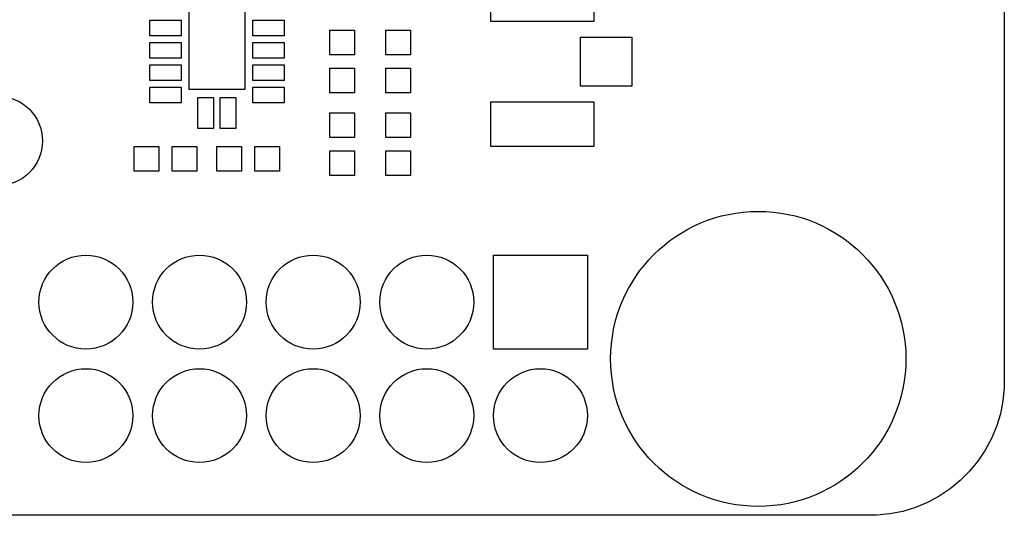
# Model space of a CAD drawing. Header units: metres. Extents: x -5.5 to 63.5, y -3.5 to 57.5.
# Tile 3 of 9: x 41.5 to 63.5, y -3.5 to 7.6. Entities that reach past the tile are written whole.
import ezdxf

# ---------------------------------------------------------------- set-up
doc = ezdxf.new("R2010")
doc.units = ezdxf.units.M

msp = doc.modelspace()

# ---------------------------------------------------------------- linework, layer by layer
at = {"layer": 'BOARD_OUTLINE'}
msp.add_lwpolyline([(63.5, 26.15), (63.5, -0.5), (63.4982, -0.64729), (63.46933, -0.94045), (63.41187, -1.22937), (63.32636, -1.51126), (63.21364, -1.78342), (63.07478, -2.04322), (62.91112, -2.28815), (62.72425, -2.51587), (62.51596, -2.72417), (62.28825, -2.91105), (62.04332, -3.07472), (61.78353, -3.21358), (61.51138, -3.32632), (61.22948, -3.41184), (60.94057, -3.46931), (60.64741, -3.49819), (60.5, -3.5), (-2.5, -3.5)], dxfattribs=at)
at = {"layer": 'SOLDER_MASK'}
msp.add_lwpolyline([(52.08, 2.32), (54.18, 2.32), (54.18, 0.22), (52.08, 0.22), (52.08, 2.32)], dxfattribs=at)
for centre, radius in [((58, 0), 3.3), ((42.97, 1.27), 1.05), ((45.51, 1.27), 1.05), ((48.05, 1.27), 1.05), ((50.59, 1.27), 1.05), ((42.97, -1.27), 1.05), ((45.51, -1.27), 1.05), ((48.05, -1.27), 1.05), ((50.59, -1.27), 1.05), ((53.13, -1.27), 1.05)]:
    msp.add_circle(centre, radius, dxfattribs=at)
at = {"layer": 'SOLDER_MASK_2'}
for points in [[(46.525, 9.275), (46.525, 6.025), (45.275, 6.025), (45.275, 9.275), (46.525, 9.275)], [(54.325, 7.55), (52.025, 7.55), (52.025, 8.55), (54.325, 8.55), (54.325, 7.55)], [(45.1, 7.225), (44.4, 7.225), (44.4, 7.575), (45.1, 7.575), (45.1, 7.225)], [(47.4, 7.225), (46.7, 7.225), (46.7, 7.575), (47.4, 7.575), (47.4, 7.225)], [(48.425, 7.35), (48.975, 7.35), (48.975, 6.8), (48.425, 6.8), (48.425, 7.35)], [(49.675, 7.35), (50.225, 7.35), (50.225, 6.8), (49.675, 6.8), (49.675, 7.35)], [(45.1, 6.725), (44.4, 6.725), (44.4, 7.075), (45.1, 7.075), (45.1, 6.725)], [(47.4, 6.725), (46.7, 6.725), (46.7, 7.075), (47.4, 7.075), (47.4, 6.725)], [(54.025, 7.2), (55.175, 7.2), (55.175, 6.1), (54.025, 6.1), (54.025, 7.2)], [(45.1, 6.225), (44.4, 6.225), (44.4, 6.575), (45.1, 6.575), (45.1, 6.225)], [(47.4, 6.225), (46.7, 6.225), (46.7, 6.575), (47.4, 6.575), (47.4, 6.225)], [(48.975, 5.95), (48.425, 5.95), (48.425, 6.5), (48.975, 6.5), (48.975, 5.95)], [(50.225, 5.95), (49.675, 5.95), (49.675, 6.5), (50.225, 6.5), (50.225, 5.95)], [(45.1, 5.725), (44.4, 5.725), (44.4, 6.075), (45.1, 6.075), (45.1, 5.725)], [(47.4, 5.725), (46.7, 5.725), (46.7, 6.075), (47.4, 6.075), (47.4, 5.725)], [(45.825, 5.85), (45.825, 5.15), (45.475, 5.15), (45.475, 5.85), (45.825, 5.85)], [(46.325, 5.85), (46.325, 5.15), (45.975, 5.15), (45.975, 5.85), (46.325, 5.85)], [(54.325, 4.75), (52.025, 4.75), (52.025, 5.75), (54.325, 5.75), (54.325, 4.75)], [(48.425, 5.5), (48.975, 5.5), (48.975, 4.95), (48.425, 4.95), (48.425, 5.5)], [(49.675, 5.5), (50.225, 5.5), (50.225, 4.95), (49.675, 4.95), (49.675, 5.5)], [(44.05, 4.2), (44.05, 4.75), (44.6, 4.75), (44.6, 4.2), (44.05, 4.2)], [(45.45, 4.75), (45.45, 4.2), (44.9, 4.2), (44.9, 4.75), (45.45, 4.75)], [(45.9, 4.2), (45.9, 4.75), (46.45, 4.75), (46.45, 4.2), (45.9, 4.2)], [(47.3, 4.75), (47.3, 4.2), (46.75, 4.2), (46.75, 4.75), (47.3, 4.75)], [(48.975, 4.1), (48.425, 4.1), (48.425, 4.65), (48.975, 4.65), (48.975, 4.1)], [(50.225, 4.1), (49.675, 4.1), (49.675, 4.65), (50.225, 4.65), (50.225, 4.1)]]:
    msp.add_lwpolyline(points, dxfattribs=at)
msp.add_circle((41, 4.875), 1, dxfattribs=at)

doc.saveas('drawing.dxf')
